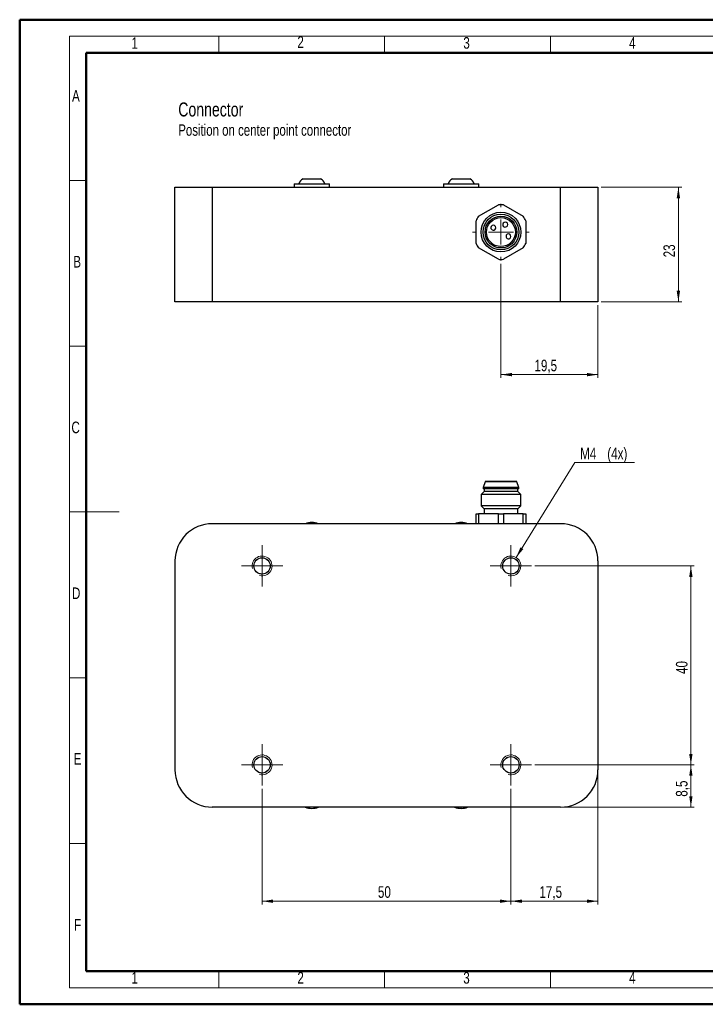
# Model space of a CAD drawing. Header units: millimetres. Extents: x 0 to 420, y 0 to 297.
# Tile 1 of 2: x 0 to 207, y 0 to 297. Entities that reach past the tile are written whole.
import ezdxf

# ---------------------------------------------------------------- set-up
doc = ezdxf.new("R2010")
doc.units = ezdxf.units.MM
doc.linetypes.add('HIDDEN', pattern=[1.905, 1.27, -0.635])
doc.styles.add('SLDTEXTSTYLE0', font='TXT', dxfattribs={"width": 0.75})
doc.dimstyles.new('SLDDIMSTYLE0', dxfattribs={"dimtxt": 3.5, "dimasz": 3.302, "dimexe": 0, "dimexo": 0.0625, "dimgap": 0.875, "dimtad": 1, "dimdec": 1, "dimlfac": 0.666667, "dimrnd": 1e-09, "dimzin": 12, "dimdsep": 46, "dimtxsty": 'SLDTEXTSTYLE0', "dimsah": 1, "dimcen": 0.09, "dimadec": 0, "dimazin": 3, "dimtfac": 1, "dimtdec": 1, "dimtofl": 0, "dimtmove": 0, "dimatfit": 3, "dimfxl": 1, "dimfrac": 2, "dimtolj": 1, "dimtzin": 12, "dimarcsym": 0})
doc.dimstyles.new('SLDDIMSTYLE1', dxfattribs={"dimtxt": 3.5, "dimasz": 3.302, "dimexe": 0, "dimexo": 0.0625, "dimgap": 0.875, "dimtad": 1, "dimlfac": 0.666667, "dimrnd": 1e-09, "dimzin": 12, "dimdsep": 46, "dimtxsty": 'SLDTEXTSTYLE0', "dimsah": 1, "dimcen": 0.09, "dimadec": 0, "dimazin": 3, "dimtfac": 1, "dimtofl": 0, "dimtmove": 0, "dimatfit": 3, "dimfxl": 1, "dimfrac": 2, "dimtolj": 1, "dimtzin": 12, "dimarcsym": 0})
doc.dimstyles.new('SLDDIMSTYLE4', dxfattribs={"dimtxt": 3.5, "dimasz": 3.302, "dimexe": 0, "dimexo": 0.0625, "dimgap": 0.875, "dimtad": 0, "dimtih": 1, "dimtoh": 1, "dimlfac": 0.666667, "dimrnd": 1e-09, "dimzin": 12, "dimdsep": 46, "dimtxsty": 'SLDTEXTSTYLE0', "dimsah": 1, "dimcen": 0, "dimadec": 0, "dimazin": 3, "dimtfac": 1, "dimtofl": 0, "dimtmove": 0, "dimatfit": 3, "dimfxl": 1, "dimfrac": 2, "dimtolj": 1, "dimtzin": 12, "dimarcsym": 0})

# ---------------------------------------------------------------- blocks, each defined once
blk = doc.blocks.new('SW_NOTE_1')
at = {"color": 0, "linetype": 'Continuous', "lineweight": 0, "attachment_point": 1, "style": 'SLDTEXTSTYLE0'}
for s, insert, char_height in [('Connector', (0, 5.46), 4.233), ('Position on center point connector', (0, -1.15), 3.4396)]:
    blk.add_mtext(s, dxfattribs=dict(at, insert=insert, char_height=char_height))
blk = doc.blocks.new('_D_1')
at = {"color": 7, "linetype": 'Continuous', "lineweight": 18}
for p, q in [((145.14, 223.6), (145.14, 189.15)), ((174.39, 211.15), (174.39, 189.15)), ((145.14, 190.15), (174.39, 190.15))]:
    blk.add_line(p, q, dxfattribs=at)
for points in [[(145.14, 190.15), (148.44, 189.64), (148.44, 190.66)], [(174.39, 190.15), (171.08, 190.66), (171.08, 189.64)]]:
    blk.add_solid(points, dxfattribs=at)
at = {"color": 7, "linetype": 'Continuous', "lineweight": 18, "insert": (155.23, 194.66), "char_height": 3.5, "attachment_point": 1, "style": 'SLDTEXTSTYLE0'}
blk.add_mtext('19,5', dxfattribs=at)
blk = doc.blocks.new('_D_2')
at = {"color": 7, "linetype": 'Continuous', "lineweight": 18}
for p, q in [((175.39, 246.65), (199.62, 246.65)), ((198.62, 212.15), (198.62, 246.65)), ((175.39, 212.15), (199.62, 212.15))]:
    blk.add_line(p, q, dxfattribs=at)
for points in [[(198.62, 246.65), (198.11, 243.35), (199.13, 243.35)], [(198.62, 212.15), (199.13, 215.45), (198.11, 215.45)]]:
    blk.add_solid(points, dxfattribs=at)
at = {"color": 7, "linetype": 'Continuous', "lineweight": 18, "insert": (194.11, 225.53), "char_height": 3.5, "attachment_point": 1, "rotation": 90, "style": 'SLDTEXTSTYLE0'}
blk.add_mtext('23', dxfattribs=at)
blk = doc.blocks.new('SW_CENTERMARKSYMBOL_0')
at = {"color": 0, "linetype": 'Continuous', "lineweight": 0}
for p, q in [((0, 7.5), (0, 8.55)), ((0, 0), (0, 3.75)), ((-7.5, 0), (-8.55, 0)), ((0, 0), (-3.75, 0)), ((0, 0), (0, -3.75)), ((0, 0), (3.75, 0)), ((7.5, 0), (8.55, 0)), ((0, -7.5), (0, -8.55))]:
    blk.add_line(p, q, dxfattribs=at)
blk = doc.blocks.new('_D_6')
at = {"color": 7, "linetype": 'Continuous', "lineweight": 18}
for p, q in [((155.36, 132.44), (203.39, 132.44)), ((202.39, 132.44), (202.39, 72.44)), ((155.36, 72.44), (203.39, 72.44))]:
    blk.add_line(p, q, dxfattribs=at)
for points in [[(202.39, 132.44), (201.88, 129.14), (202.89, 129.14)], [(202.39, 72.44), (202.89, 75.74), (201.88, 75.74)]]:
    blk.add_solid(points, dxfattribs=at)
at = {"color": 7, "linetype": 'Continuous', "lineweight": 18, "insert": (197.87, 99.86), "char_height": 3.5, "attachment_point": 1, "rotation": 90, "style": 'SLDTEXTSTYLE0'}
blk.add_mtext('40', dxfattribs=at)
blk = doc.blocks.new('_D_7')
at = {"color": 7, "linetype": 'Continuous', "lineweight": 18}
for p, q in [((73.14, 65.22), (73.14, 30.32)), ((148.14, 65.22), (148.14, 30.32)), ((73.14, 31.32), (148.14, 31.32))]:
    blk.add_line(p, q, dxfattribs=at)
for points in [[(73.14, 31.32), (76.44, 30.81), (76.44, 31.82)], [(148.14, 31.32), (144.83, 31.82), (144.83, 30.81)]]:
    blk.add_solid(points, dxfattribs=at)
at = {"color": 7, "linetype": 'Continuous', "lineweight": 18, "insert": (108.05, 35.83), "char_height": 3.5, "attachment_point": 1, "style": 'SLDTEXTSTYLE0'}
blk.add_mtext('50', dxfattribs=at)
blk = doc.blocks.new('_D_8')
at = {"color": 7, "linetype": 'Continuous', "lineweight": 18}
for p, q in [((174.39, 69.94), (174.39, 30.32)), ((148.14, 65.22), (148.14, 30.32)), ((148.14, 31.32), (174.39, 31.32))]:
    blk.add_line(p, q, dxfattribs=at)
for points in [[(148.14, 31.32), (151.44, 30.81), (151.44, 31.82)], [(174.39, 31.32), (171.08, 31.82), (171.08, 30.81)]]:
    blk.add_solid(points, dxfattribs=at)
at = {"color": 7, "linetype": 'Continuous', "lineweight": 18, "insert": (156.73, 35.83), "char_height": 3.5, "attachment_point": 1, "style": 'SLDTEXTSTYLE0'}
blk.add_mtext('17,5', dxfattribs=at)
blk = doc.blocks.new('_D_9')
at = {"color": 7, "linetype": 'Continuous', "lineweight": 18}
for p, q in [((155.36, 72.44), (203.39, 72.44)), ((202.39, 59.69), (202.39, 72.44)), ((164.14, 59.69), (203.39, 59.69))]:
    blk.add_line(p, q, dxfattribs=at)
for points in [[(202.39, 72.44), (201.88, 69.14), (202.89, 69.14)], [(202.39, 59.69), (202.89, 62.99), (201.88, 62.99)]]:
    blk.add_solid(points, dxfattribs=at)
at = {"color": 7, "linetype": 'Continuous', "lineweight": 18, "insert": (197.87, 62.83), "char_height": 3.5, "attachment_point": 1, "rotation": 90, "style": 'SLDTEXTSTYLE0'}
blk.add_mtext('8,5', dxfattribs=at)
blk = doc.blocks.new('_D_10')
at = {"color": 7, "linetype": 'Continuous', "lineweight": 18}
for p, q in [((149.71, 134.99), (167.42, 163.6)), ((167.42, 163.6), (185.44, 163.6))]:
    blk.add_line(p, q, dxfattribs=at)
blk.add_solid([(149.71, 134.99), (151.88, 137.53), (151.02, 138.07)], dxfattribs=at)
at = {"color": 7, "linetype": 'Continuous', "lineweight": 18, "char_height": 3.5, "attachment_point": 1, "style": 'SLDTEXTSTYLE0'}
for s, insert in [('M4', (169, 168.11)), ('(4x)', (177.19, 168.11))]:
    blk.add_mtext(s, dxfattribs=dict(at, insert=insert))
blk = doc.blocks.new('SW_CENTERMARKSYMBOL_1')
at = {"color": 0, "linetype": 'Continuous', "lineweight": 0}
for p, q in [((0, 3.75), (0, 6.225)), ((0, 0), (0, 3.75)), ((-3.75, 0), (-6.225, 0)), ((0, 0), (-3.75, 0)), ((0, 0), (0, -3.75)), ((0, 0), (3.75, 0)), ((3.75, 0), (6.225, 0)), ((0, -3.75), (0, -6.225))]:
    blk.add_line(p, q, dxfattribs=at)
blk = doc.blocks.new('SW_CENTERMARKSYMBOL_2')
at = {"color": 0, "linetype": 'Continuous', "lineweight": 0}
for p, q in [((0, 3.75), (0, 6.225)), ((0, 0), (0, 3.75)), ((-3.75, 0), (-6.225, 0)), ((0, 0), (-3.75, 0)), ((0, 0), (0, -3.75)), ((0, 0), (3.75, 0)), ((3.75, 0), (6.225, 0)), ((0, -3.75), (0, -6.225))]:
    blk.add_line(p, q, dxfattribs=at)
blk = doc.blocks.new('SW_CENTERMARKSYMBOL_3')
at = {"color": 0, "linetype": 'Continuous', "lineweight": 0}
for p, q in [((0, 3.75), (0, 6.225)), ((0, 0), (0, 3.75)), ((-3.75, 0), (-6.225, 0)), ((0, 0), (-3.75, 0)), ((0, 0), (0, -3.75)), ((0, 0), (3.75, 0)), ((3.75, 0), (6.225, 0)), ((0, -3.75), (0, -6.225))]:
    blk.add_line(p, q, dxfattribs=at)
blk = doc.blocks.new('SW_CENTERMARKSYMBOL_4')
at = {"color": 0, "linetype": 'Continuous', "lineweight": 0}
for p, q in [((0, 3.75), (0, 6.225)), ((0, 0), (0, 3.75)), ((-3.75, 0), (-6.225, 0)), ((0, 0), (-3.75, 0)), ((0, 0), (0, -3.75)), ((0, 0), (3.75, 0)), ((3.75, 0), (6.225, 0)), ((0, -3.75), (0, -6.225))]:
    blk.add_line(p, q, dxfattribs=at)

msp = doc.modelspace()

# ---------------------------------------------------------------- linework, layer by layer
at = {"color": 7, "linetype": 'Continuous', "lineweight": 50}
for p, q in [((0.079, 0.215), (0.079, 297.215)), ((0.079, 297.215), (420.079, 297.215)), ((20.079, 10.215), (20.079, 287.215)), ((20.079, 287.215), (410.079, 287.215)), ((20.079, 10.215), (410.079, 10.215)), ((0.079, 0.215), (420.079, 0.215))]:
    msp.add_line(p, q, dxfattribs=at)
at = {"color": 7, "linetype": 'Continuous', "lineweight": 18}
for p, q in [((15.079, 292.215), (415.079, 292.215)), ((15.079, 292.215), (15.079, 5.215)), ((60.079, 292.215), (60.079, 287.215)), ((110.079, 292.215), (110.079, 287.215)), ((160.079, 292.215), (160.079, 287.215)), ((20.079, 248.715), (15.079, 248.715)), ((20.079, 198.715), (15.079, 198.715)), ((15.079, 148.715), (30.079, 148.715)), ((20.079, 98.715), (15.079, 98.715)), ((20.079, 48.715), (15.079, 48.715)), ((60.079, 10.215), (60.079, 5.215)), ((110.079, 10.215), (110.079, 5.215)), ((160.079, 10.215), (160.079, 5.215)), ((15.079, 5.215), (415.079, 5.215))]:
    msp.add_line(p, q, dxfattribs=at)
at = {"color": 7, "linetype": 'Continuous', "lineweight": 25}
for p, q in [((46.885, 212.148), (46.885, 246.648)), ((46.885, 246.648), (58.135, 246.648)), ((58.135, 246.648), (58.135, 212.148)), ((58.135, 246.648), (86.173, 246.648)), ((82.81, 247.698), (82.81, 246.648)), ((82.81, 247.698), (93.46, 247.698)), ((85.51, 249.198), (90.76, 249.198)), ((86.173, 246.648), (90.098, 246.648)), ((90.098, 246.648), (131.173, 246.648)), ((93.46, 246.648), (93.46, 247.698)), ((127.81, 247.698), (127.81, 246.648)), ((127.81, 247.698), (138.46, 247.698)), ((130.51, 249.198), (135.76, 249.198)), ((131.173, 246.648), (135.098, 246.648)), ((135.098, 246.648), (163.135, 246.648)), ((138.46, 246.648), (138.46, 247.698)), ((163.135, 212.148), (163.135, 246.648)), ((163.135, 246.648), (174.385, 246.648)), ((174.385, 246.648), (174.385, 212.148)), ((138.409, 237.925), (144.362, 241.362)), ((145.909, 241.362), (151.862, 237.925)), ((137.635, 229.711), (137.635, 236.585)), ((152.635, 236.585), (152.635, 229.711)), ((144.362, 224.935), (138.409, 228.372)), ((151.862, 228.372), (145.909, 224.935)), ((58.135, 212.148), (46.885, 212.148)), ((163.135, 212.148), (58.135, 212.148)), ((174.385, 212.148), (163.135, 212.148)), ((140.335, 157.792), (139.735, 156.142)), ((140.335, 157.942), (140.335, 157.792)), ((149.935, 157.942), (140.335, 157.942)), ((149.292, 157.792), (140.335, 157.792)), ((149.935, 157.792), (149.292, 157.792)), ((149.935, 157.792), (149.935, 157.942)), ((150.535, 156.142), (149.935, 157.792)), ((140.035, 154.942), (139.135, 154.042)), ((139.735, 156.142), (139.735, 155.692)), ((150.535, 156.142), (139.735, 156.142)), ((150.535, 155.692), (139.735, 155.692)), ((140.035, 155.692), (140.035, 154.942)), ((149.552, 154.942), (140.035, 154.942)), ((150.235, 154.942), (149.552, 154.942)), ((150.235, 154.942), (150.235, 155.692)), ((151.135, 154.042), (150.235, 154.942)), ((150.535, 155.692), (150.535, 156.142)), ((139.135, 154.042), (139.135, 150.592)), ((151.135, 154.042), (139.135, 154.042)), ((151.135, 150.592), (151.135, 154.042)), ((139.135, 150.592), (140.035, 149.692)), ((151.135, 150.592), (139.135, 150.592)), ((140.035, 149.692), (140.035, 148.192)), ((150.235, 149.692), (140.035, 149.692)), ((150.235, 149.692), (151.135, 150.592)), ((150.235, 148.192), (150.235, 149.692)), ((137.635, 145.192), (137.635, 148.192)), ((137.635, 148.192), (138.409, 148.192)), ((138.409, 148.192), (138.409, 145.192)), ((144.362, 148.192), (138.409, 148.192)), ((144.362, 145.192), (144.362, 148.192)), ((144.362, 148.192), (145.909, 148.192)), ((145.909, 148.192), (145.909, 145.192)), ((151.862, 148.192), (145.909, 148.192)), ((151.862, 145.192), (151.862, 148.192)), ((151.862, 148.192), (152.635, 148.192)), ((152.635, 148.192), (152.635, 145.192)), ((163.135, 145.192), (58.135, 145.192)), ((46.885, 133.942), (46.885, 70.942)), ((174.385, 133.942), (174.385, 70.942)), ((163.135, 59.692), (58.135, 59.692))]:
    msp.add_line(p, q, dxfattribs=at)
at = {"color": 7, "linetype": 'Continuous'}
msp.add_line((133.135, 59.317), (133.135, 59.692), dxfattribs=at)
at = {"color": 7, "linetype": 'Continuous', "lineweight": 25}
for centre, radius in [((145.135, 233.148), 6), ((145.135, 233.148), 5.4), ((145.135, 233.148), 4.8), ((145.135, 233.148), 4.35), ((73.135, 132.442), 2.475), ((148.135, 132.442), 2.475), ((73.135, 72.442), 2.475), ((148.135, 72.442), 2.475)]:
    msp.add_circle(centre, radius, dxfattribs=at)
at = {"color": 7, "linetype": 'HIDDEN', "lineweight": 18}
for centre in [(73.135, 132.442), (148.135, 132.442), (73.135, 72.442), (148.135, 72.442)]:
    msp.add_circle(centre, 2.475, dxfattribs=at)
at = {"color": 7, "linetype": 'Continuous', "lineweight": 25}
for centre, radius, start, end in [((86.343, 247.175), 2.188, 112.37005, 166.16456), ((89.928, 247.175), 2.188, 13.83544, 67.62995), ((131.343, 247.175), 2.188, 112.37005, 166.16456), ((134.928, 247.175), 2.188, 13.83544, 67.62995), ((145.135, 233.148), 8.25, 84.61998, 95.38002), ((145.135, 233.148), 8.25, 144.61998, 155.38002), ((145.135, 233.148), 8.25, 24.61998, 35.38002), ((142.862, 234.461), 0.75, 150, 330), ((142.862, 234.461), 0.75, 330, 150), ((146.448, 235.422), 0.75, 150, 330), ((146.448, 235.422), 0.75, 330, 150), ((147.409, 231.836), 0.75, 150, 330), ((147.409, 231.836), 0.75, 330, 150), ((145.135, 233.148), 8.25, 204.61998, 215.38002), ((145.135, 233.148), 8.25, 324.61998, 335.38002), ((145.135, 233.148), 8.25, 264.61998, 275.38002), ((88.135, 140.242), 5.325, 68.36905, 111.63095), ((133.135, 140.242), 5.325, 68.36905, 111.63095), ((58.135, 133.942), 11.25, 90, 180), ((163.135, 133.942), 11.25, 0, 90), ((58.135, 70.942), 11.25, 180, 270), ((163.135, 70.942), 11.25, 270, 0), ((88.135, 64.642), 5.325, 248.36905, 291.63095), ((133.135, 64.642), 5.325, 248.36905, 291.63095)]:
    msp.add_arc(centre, radius, start, end, dxfattribs=at)
at = {"color": 7, "linetype": 'Continuous', "lineweight": 0}
for centre in [(73.135, 132.442), (73.135, 132.442), (148.135, 132.442), (148.135, 132.442), (73.135, 72.442), (73.135, 72.442), (148.135, 72.442), (148.135, 72.442)]:
    msp.add_arc(centre, 3, 255, 195, dxfattribs=at)

# ---------------------------------------------------------------- block references
for name, p in [('SW_NOTE_1', (47.873, 266.789)), ('SW_CENTERMARKSYMBOL_0', (145.135, 233.148)), ('SW_CENTERMARKSYMBOL_1', (73.135, 132.442)), ('SW_CENTERMARKSYMBOL_2', (148.135, 132.442)), ('SW_CENTERMARKSYMBOL_4', (73.135, 72.442)), ('SW_CENTERMARKSYMBOL_3', (148.135, 72.442))]:
    msp.add_blockref(name, p, dxfattribs=at)

# ---------------------------------------------------------------- texts
at = {"color": 7, "linetype": 'Continuous', "lineweight": 0, "char_height": 3.5, "attachment_point": 1, "style": 'SLDTEXTSTYLE0'}
for s, insert in [('1', (33.78, 291.937)), ('2', (83.78, 292.226)), ('3', (133.797, 291.973)), ('4', (183.77, 291.966)), ('A', (15.849, 275.975)), ('B', (16.231, 225.963)), ('C', (15.67, 175.982)), ('D', (15.837, 125.953)), ('E', (16.322, 75.972)), ('F', (16.446, 25.967)), ('1', (33.781, 9.95)), ('2', (83.779, 9.951)), ('3', (133.779, 9.951)), ('4', (183.778, 9.986))]:
    msp.add_mtext(s, dxfattribs=dict(at, insert=insert))

# ---------------------------------------------------------------- dimensions: what is measured, and where the dimension line sits
at = {"color": 7, "linetype": 'Continuous', "lineweight": 18}
for base, p1, p2, dimstyle, picture, middle in [((195.841, 246.648), (174.385, 212.148), (174.385, 246.648), 'SLDDIMSTYLE1', '_D_2', (195.841, 228.115)), ((202.385, 72.442), (154.36, 132.442), (154.36, 72.442), 'SLDDIMSTYLE1', '_D_6', (202.385, 102.442)), ((202.385, 72.442), (163.135, 59.692), (154.36, 72.442), 'SLDDIMSTYLE0', '_D_9', (202.385, 66.067))]:
    dim = msp.add_linear_dim(base=base, p1=p1, p2=p2, angle=90, dimstyle=dimstyle, dxfattribs=at)
    dim.commit()
    dim.dimension.update_dxf_attribs({"geometry": picture, "text_midpoint": middle, "dimtype": 160})
for base, p1, p2, dimstyle, picture, middle in [((174.385, 190.148), (145.135, 224.598), (174.385, 212.148), 'SLDDIMSTYLE0', '_D_1', (159.76, 190.148)), ((174.385, 31.317), (148.135, 66.217), (174.385, 70.942), 'SLDDIMSTYLE0', '_D_8', (161.26, 31.317)), ((148.135, 31.317), (73.135, 66.217), (148.135, 66.217), 'SLDDIMSTYLE1', '_D_7', (110.635, 31.317))]:
    dim = msp.add_linear_dim(base=base, p1=p1, p2=p2, dimstyle=dimstyle, dxfattribs=at)
    dim.commit()
    dim.dimension.update_dxf_attribs({"geometry": picture, "text_midpoint": middle, "dimtype": 160})
dim = msp.add_diameter_dim_2p(p1=(146.557, 129.891), p2=(149.714, 134.993), text='<> (4x)', dimstyle='SLDDIMSTYLE4', dxfattribs=at)
dim.commit()
dim.dimension.update_dxf_attribs({"geometry": '_D_10', "text_midpoint": (177.222, 166.376), "dimtype": 163})

doc.saveas('drawing.dxf')
